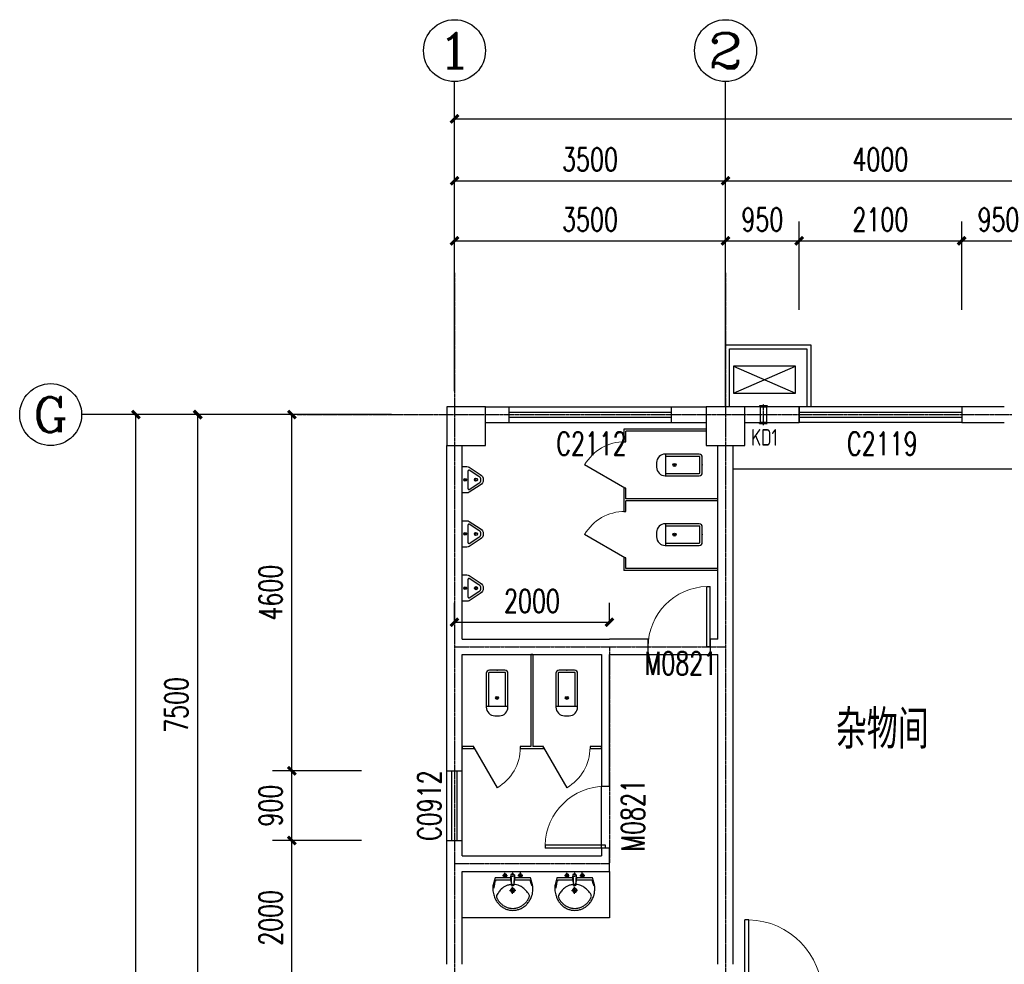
# Model space of a CAD drawing. Header units: inches. Extents: x 224620 to 3435104, y 247406 to 993300.
# Tile 64 of 109: x 270495 to 283210, y 613587 to 625788. Entities that reach past the tile are written whole.
import ezdxf
from ezdxf.enums import TextEntityAlignment as Align

# ---------------------------------------------------------------- set-up
doc = ezdxf.new("R2010")
doc.units = ezdxf.units.IN
doc.header["$MEASUREMENT"] = 0
doc.linetypes.add('CENTER', pattern=[2, 1.25, -0.25, 0.25, -0.25])
doc.linetypes.add('DASH', pattern=[0.35, 0.25, -0.1])
for name, color, linetype in [('AXIS', 3, 'Continuous'), ('AXIS_TEXT', 7, 'Continuous'), ('COLUMN', 9, 'Continuous'), ('DOTE', 1, 'CENTER'), ('LATRINE', 6, 'Continuous'), ('LVTRY', 6, 'Continuous'), ('Mb-text', 7, 'Continuous'), ('PUB_DIM', 3, 'Continuous'), ('PUB_TEXT', 7, 'Continuous'), ('WALL', 2, 'Continuous'), ('WINDOW', 4, 'Continuous'), ('WINDOW_TEXT', 7, 'Continuous'), ('可见线', 3, 'Continuous'), ('建筑轮廓', 2, 'Continuous'), ('空调管', 8, 'Continuous'), ('细线', 135, 'Continuous')]:
    doc.layers.add(name, color=color, linetype=linetype)
doc.styles.add('_HZTXT', font='txt.shx', dxfattribs={"width": 0.8, "bigfont": 'HZTXT.shx'})
doc.styles.add('_TCH_AXIS', font='COMPLEX', dxfattribs={"bigfont": 'GBCBIG'})
doc.styles.add('_TCH_DIM_T3', font='SIMPLEX', dxfattribs={"width": 0.705882, "bigfont": 'GBCBIG'})
doc.styles.add('_TCH_WINDOW', font='SIMPLEX', dxfattribs={"height": 3.5, "bigfont": 'GBCBIG'})
doc.styles.add('COMPLEX', font='COMPLEX')
doc.styles.add('H_HZTXT', font='syszb.shx', dxfattribs={"width": 0.85, "bigfont": 'hztxt.shx'})
doc.dimstyles.new('_TCH_ARCH&&100', dxfattribs={"dimtxt": 297.5, "dimasz": 100, "dimexe": 250, "dimexo": 300, "dimgap": 126.25, "dimtad": 1, "dimdec": 0, "dimzin": 0, "dimdsep": 46, "dimtxsty": '_TCH_DIM_T3', "dimblk": 'ARCHTICK', "dimcen": 0.09, "dimclrt": 7, "dimazin": 2, "dimtfac": 1, "dimtdec": 0, "dimtix": 1, "dimtmove": 2, "dimatfit": 3, "dimfxl": 1, "dimtolj": 1, "dimtzin": 0, "dimarcsym": 0})

# ---------------------------------------------------------------- blocks, each defined once
blk = doc.blocks.new('ADFGSFG')
at = {"layer": '空调管'}
for p, q in [((1422, -102), (622, 248)), ((1422, 248), (622, -102))]:
    blk.add_line(p, q, dxfattribs=at)
blk.add_lwpolyline([(622, 248), (1422, 248), (1422, -102), (622, -102), (622, 248)], dxfattribs=at)
blk = doc.blocks.new('D')
at = {"layer": 'DOTE', "color": 1}
blk.add_line((1550655, -71238), (1550655, -70967), dxfattribs=at)
at = {"layer": '空调管'}
for p, q in [((1550605, -70989), (1550615, -71004)), ((1550705, -70989), (1550605, -70989)), ((1550615, -71204), (1550615, -71004)), ((1550695, -71004), (1550615, -71004)), ((1550705, -70989), (1550695, -71004)), ((1550695, -71204), (1550695, -71004)), ((1550605, -71219), (1550615, -71204)), ((1550695, -71204), (1550615, -71204)), ((1550705, -71219), (1550695, -71204)), ((1550705, -71219), (1550605, -71219))]:
    blk.add_line(p, q, dxfattribs=at)
blk = doc.blocks.new('ATGHFGB')
at = {"layer": '建筑轮廓', "rotation": 179.9999999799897}
blk.add_blockref('D', (1610986, -64151), dxfattribs=at)
at = {"layer": 'Mb-text', "style": 'H_HZTXT', "width": 0.85}
blk.add_text('KD1', height=216, rotation=0, dxfattribs=at).set_placement((60174, 6550))
blk = doc.blocks.new('_ArchTick')
at = {"color": 0, "linetype": 'ByBlock', "const_width": 0.4}
blk.add_lwpolyline([(-0.5, -0.5), (0.5, 0.5)], dxfattribs=at)
blk = doc.blocks.new('*D520')
at = {"layer": 'Defpoints', "color": 0}
for p in [(278110, 618005), (276110, 617687), (278110, 617687)]:
    blk.add_point(p, dxfattribs=at)
at = {"layer": 'PUB_DIM', "color": 0, "lineweight": -2}
for p, q in [((276110, 617987), (276110, 618255)), ((278110, 617987), (278110, 618255)), ((276110, 618005), (278110, 618005))]:
    blk.add_line(p, q, dxfattribs=at)
at = {"layer": 'PUB_DIM', "color": 0, "lineweight": -2, "xscale": 100, "yscale": 100, "zscale": 100, "rotation": 180}
blk.add_blockref('_ArchTick', (276110, 618005), dxfattribs=at)
at = {"layer": 'PUB_DIM', "color": 0, "lineweight": -2, "xscale": 100, "yscale": 100, "zscale": 100}
blk.add_blockref('_ArchTick', (278110, 618005), dxfattribs=at)
at = {"layer": 'PUB_DIM', "color": 7, "insert": (277110, 618280), "char_height": 297.5, "attachment_point": 5, "style": '_TCH_DIM_T3'}
blk.add_mtext('\\A1;2000', dxfattribs=at)
blk = doc.blocks.new('*D774')
at = {"layer": 'AXIS', "color": 0, "lineweight": -2}
for p, q in [((274909, 615187), (273760, 615187)), ((274010, 613187), (274010, 615187)), ((274909, 613187), (273760, 613187))]:
    blk.add_line(p, q, dxfattribs=at)
at = {"layer": 'Defpoints', "color": 0}
for p in [(274010, 615187), (275209, 615187), (275209, 613187)]:
    blk.add_point(p, dxfattribs=at)
at = {"layer": 'AXIS', "color": 0, "lineweight": -2, "xscale": 100, "yscale": 100, "zscale": 100}
for p, rotation in [((274010, 615187), 90), ((274010, 613187), 270)]:
    blk.add_blockref('_ArchTick', p, dxfattribs=dict(at, rotation=rotation))
at = {"layer": 'AXIS', "color": 7, "insert": (273735, 614187), "char_height": 297.5, "attachment_point": 5, "rotation": 90, "style": '_TCH_DIM_T3'}
blk.add_mtext('\\A1;2000', dxfattribs=at)
blk = doc.blocks.new('*D775')
at = {"layer": 'AXIS', "color": 0, "lineweight": -2}
for p, q in [((274909, 616087), (273760, 616087)), ((274010, 615187), (274010, 616087)), ((274909, 615187), (273760, 615187))]:
    blk.add_line(p, q, dxfattribs=at)
at = {"layer": 'Defpoints', "color": 0}
for p in [(274010, 616087), (275209, 616087), (275209, 615187)]:
    blk.add_point(p, dxfattribs=at)
at = {"layer": 'AXIS', "color": 0, "lineweight": -2, "xscale": 100, "yscale": 100, "zscale": 100}
for p, rotation in [((274010, 616087), 90), ((274010, 615187), 270)]:
    blk.add_blockref('_ArchTick', p, dxfattribs=dict(at, rotation=rotation))
at = {"layer": 'AXIS', "color": 7, "insert": (273735, 615637), "char_height": 297.5, "attachment_point": 5, "rotation": 90, "style": '_TCH_DIM_T3'}
blk.add_mtext('\\A1;900', dxfattribs=at)
blk = doc.blocks.new('*D776')
at = {"layer": 'AXIS', "color": 0, "lineweight": -2}
for p, q in [((274909, 620687), (273760, 620687)), ((274010, 616087), (274010, 620687)), ((274909, 616087), (273760, 616087))]:
    blk.add_line(p, q, dxfattribs=at)
at = {"layer": 'Defpoints', "color": 0}
for p in [(274010, 620687), (275209, 620687), (275209, 616087)]:
    blk.add_point(p, dxfattribs=at)
at = {"layer": 'AXIS', "color": 0, "lineweight": -2, "xscale": 100, "yscale": 100, "zscale": 100}
for p, rotation in [((274010, 620687), 90), ((274010, 616087), 270)]:
    blk.add_blockref('_ArchTick', p, dxfattribs=dict(at, rotation=rotation))
at = {"layer": 'AXIS', "color": 7, "insert": (273735, 618387), "char_height": 297.5, "attachment_point": 5, "rotation": 90, "style": '_TCH_DIM_T3'}
blk.add_mtext('\\A1;4600', dxfattribs=at)
blk = doc.blocks.new('*D809')
at = {"layer": 'AXIS', "color": 0, "lineweight": -2}
for p, q in [((276110, 622817), (276110, 623958)), ((279610, 622817), (279610, 623958)), ((276110, 623708), (279610, 623708))]:
    blk.add_line(p, q, dxfattribs=at)
at = {"layer": 'Defpoints', "color": 0}
for p in [(279610, 623708), (276110, 622517), (279610, 622517)]:
    blk.add_point(p, dxfattribs=at)
at = {"layer": 'AXIS', "color": 0, "lineweight": -2, "xscale": 100, "yscale": 100, "zscale": 100, "rotation": 180}
blk.add_blockref('_ArchTick', (276110, 623708), dxfattribs=at)
at = {"layer": 'AXIS', "color": 0, "lineweight": -2, "xscale": 100, "yscale": 100, "zscale": 100}
blk.add_blockref('_ArchTick', (279610, 623708), dxfattribs=at)
at = {"layer": 'AXIS', "color": 7, "insert": (277860, 623983), "char_height": 297.5, "attachment_point": 5, "style": '_TCH_DIM_T3'}
blk.add_mtext('\\A1;3500', dxfattribs=at)
blk = doc.blocks.new('*D810')
at = {"layer": 'AXIS', "color": 0, "lineweight": -2}
for p, q in [((279610, 622817), (279610, 623958)), ((283610, 622817), (283610, 623958)), ((279610, 623708), (283610, 623708))]:
    blk.add_line(p, q, dxfattribs=at)
at = {"layer": 'Defpoints', "color": 0}
for p in [(283610, 623708), (279610, 622517), (283610, 622517)]:
    blk.add_point(p, dxfattribs=at)
at = {"layer": 'AXIS', "color": 0, "lineweight": -2, "xscale": 100, "yscale": 100, "zscale": 100, "rotation": 180}
blk.add_blockref('_ArchTick', (279610, 623708), dxfattribs=at)
at = {"layer": 'AXIS', "color": 0, "lineweight": -2, "xscale": 100, "yscale": 100, "zscale": 100}
blk.add_blockref('_ArchTick', (283610, 623708), dxfattribs=at)
at = {"layer": 'AXIS', "color": 7, "insert": (281610, 623983), "char_height": 297.5, "attachment_point": 5, "style": '_TCH_DIM_T3'}
blk.add_mtext('\\A1;4000', dxfattribs=at)
blk = doc.blocks.new('*D816')
at = {"layer": 'AXIS', "color": 0, "lineweight": -2}
for p, q in [((276110, 622817), (276110, 624758)), ((306110, 622817), (306110, 624758)), ((276110, 624508), (306110, 624508))]:
    blk.add_line(p, q, dxfattribs=at)
at = {"layer": 'Defpoints', "color": 0}
for p in [(306110, 624508), (276110, 622517), (306110, 622517)]:
    blk.add_point(p, dxfattribs=at)
at = {"layer": 'AXIS', "color": 0, "lineweight": -2, "xscale": 100, "yscale": 100, "zscale": 100, "rotation": 180}
blk.add_blockref('_ArchTick', (276110, 624508), dxfattribs=at)
at = {"layer": 'AXIS', "color": 0, "lineweight": -2, "xscale": 100, "yscale": 100, "zscale": 100}
blk.add_blockref('_ArchTick', (306110, 624508), dxfattribs=at)
at = {"layer": 'AXIS', "color": 7, "insert": (291110, 624783), "char_height": 297.5, "attachment_point": 5, "style": '_TCH_DIM_T3'}
blk.add_mtext('\\A1;30000', dxfattribs=at)
blk = doc.blocks.new('*D821')
at = {"layer": 'AXIS', "color": 0, "lineweight": -2}
for p, q in [((274995, 620687), (272545, 620687)), ((272795, 613187), (272795, 620687)), ((274995, 613187), (272545, 613187))]:
    blk.add_line(p, q, dxfattribs=at)
at = {"layer": 'Defpoints', "color": 0}
for p in [(272795, 620687), (275295, 620687), (275295, 613187)]:
    blk.add_point(p, dxfattribs=at)
at = {"layer": 'AXIS', "color": 0, "lineweight": -2, "xscale": 100, "yscale": 100, "zscale": 100}
for p, rotation in [((272795, 620687), 90), ((272795, 613187), 270)]:
    blk.add_blockref('_ArchTick', p, dxfattribs=dict(at, rotation=rotation))
at = {"layer": 'AXIS', "color": 7, "insert": (272520, 616937), "char_height": 297.5, "attachment_point": 5, "rotation": 90, "style": '_TCH_DIM_T3'}
blk.add_mtext('\\A1;7500', dxfattribs=at)
blk = doc.blocks.new('*D822')
at = {"layer": 'AXIS', "color": 0, "lineweight": -2}
for p, q in [((274995, 620687), (271745, 620687)), ((271995, 593487), (271995, 620687)), ((274995, 593487), (271745, 593487))]:
    blk.add_line(p, q, dxfattribs=at)
at = {"layer": 'Defpoints', "color": 0}
for p in [(271995, 620687), (275295, 620687), (275295, 593487)]:
    blk.add_point(p, dxfattribs=at)
at = {"layer": 'AXIS', "color": 0, "lineweight": -2, "xscale": 100, "yscale": 100, "zscale": 100}
for p, rotation in [((271995, 620687), 90), ((271995, 593487), 270)]:
    blk.add_blockref('_ArchTick', p, dxfattribs=dict(at, rotation=rotation))
at = {"layer": 'AXIS', "color": 7, "insert": (271720, 607087), "char_height": 297.5, "attachment_point": 5, "rotation": 90, "style": '_TCH_DIM_T3'}
blk.add_mtext('\\A1;27200', dxfattribs=at)
blk = doc.blocks.new('*D878')
at = {"layer": 'AXIS', "color": 0, "lineweight": -2}
for p, q in [((276110, 622042), (276110, 623182)), ((279610, 622042), (279610, 623182)), ((276110, 622932), (279610, 622932))]:
    blk.add_line(p, q, dxfattribs=at)
at = {"layer": 'Defpoints', "color": 0}
for p in [(279610, 622932), (276110, 621742), (279610, 621742)]:
    blk.add_point(p, dxfattribs=at)
at = {"layer": 'AXIS', "color": 0, "lineweight": -2, "xscale": 100, "yscale": 100, "zscale": 100, "rotation": 180}
blk.add_blockref('_ArchTick', (276110, 622932), dxfattribs=at)
at = {"layer": 'AXIS', "color": 0, "lineweight": -2, "xscale": 100, "yscale": 100, "zscale": 100}
blk.add_blockref('_ArchTick', (279610, 622932), dxfattribs=at)
at = {"layer": 'AXIS', "color": 7, "insert": (277860, 623207), "char_height": 297.5, "attachment_point": 5, "style": '_TCH_DIM_T3'}
blk.add_mtext('\\A1;3500', dxfattribs=at)
blk = doc.blocks.new('*D879')
at = {"layer": 'AXIS', "color": 0, "lineweight": -2}
for p, q in [((279610, 622042), (279610, 623182)), ((280560, 622042), (280560, 623182)), ((279610, 622932), (280560, 622932))]:
    blk.add_line(p, q, dxfattribs=at)
at = {"layer": 'Defpoints', "color": 0}
for p in [(280560, 622932), (279610, 621742), (280560, 621742)]:
    blk.add_point(p, dxfattribs=at)
at = {"layer": 'AXIS', "color": 0, "lineweight": -2, "xscale": 100, "yscale": 100, "zscale": 100, "rotation": 180}
blk.add_blockref('_ArchTick', (279610, 622932), dxfattribs=at)
at = {"layer": 'AXIS', "color": 0, "lineweight": -2, "xscale": 100, "yscale": 100, "zscale": 100}
blk.add_blockref('_ArchTick', (280560, 622932), dxfattribs=at)
at = {"layer": 'AXIS', "color": 7, "insert": (280085, 623207), "char_height": 297.5, "attachment_point": 5, "style": '_TCH_DIM_T3'}
blk.add_mtext('\\A1;950', dxfattribs=at)
blk = doc.blocks.new('*D880')
at = {"layer": 'AXIS', "color": 0, "lineweight": -2}
for p, q in [((280560, 622042), (280560, 623182)), ((282660, 622042), (282660, 623182)), ((280560, 622932), (282660, 622932))]:
    blk.add_line(p, q, dxfattribs=at)
at = {"layer": 'Defpoints', "color": 0}
for p in [(282660, 622932), (280560, 621742), (282660, 621742)]:
    blk.add_point(p, dxfattribs=at)
at = {"layer": 'AXIS', "color": 0, "lineweight": -2, "xscale": 100, "yscale": 100, "zscale": 100, "rotation": 180}
blk.add_blockref('_ArchTick', (280560, 622932), dxfattribs=at)
at = {"layer": 'AXIS', "color": 0, "lineweight": -2, "xscale": 100, "yscale": 100, "zscale": 100}
blk.add_blockref('_ArchTick', (282660, 622932), dxfattribs=at)
at = {"layer": 'AXIS', "color": 7, "insert": (281610, 623207), "char_height": 297.5, "attachment_point": 5, "style": '_TCH_DIM_T3'}
blk.add_mtext('\\A1;2100', dxfattribs=at)
blk = doc.blocks.new('*D881')
at = {"layer": 'AXIS', "color": 0, "lineweight": -2}
for p, q in [((282660, 622042), (282660, 623182)), ((283610, 622042), (283610, 623182)), ((282660, 622932), (283610, 622932))]:
    blk.add_line(p, q, dxfattribs=at)
at = {"layer": 'Defpoints', "color": 0}
for p in [(283610, 622932), (282660, 621742), (283610, 621742)]:
    blk.add_point(p, dxfattribs=at)
at = {"layer": 'AXIS', "color": 0, "lineweight": -2, "xscale": 100, "yscale": 100, "zscale": 100, "rotation": 180}
blk.add_blockref('_ArchTick', (282660, 622932), dxfattribs=at)
at = {"layer": 'AXIS', "color": 0, "lineweight": -2, "xscale": 100, "yscale": 100, "zscale": 100}
blk.add_blockref('_ArchTick', (283610, 622932), dxfattribs=at)
at = {"layer": 'AXIS', "color": 7, "insert": (283135, 623207), "char_height": 297.5, "attachment_point": 5, "style": '_TCH_DIM_T3'}
blk.add_mtext('\\A1;950', dxfattribs=at)
blk = doc.blocks.new('_FZHK')
blk.add_lwpolyline([(-0.5, -0.5), (0.5, -0.5), (0.5, 0.5), (-0.5, 0.5)], close=True)
blk = doc.blocks.new('$TCHSYS$WIN2D')
for p, q in [((-0.5, 0.5), (0.5, 0.5)), ((-0.5, 0.5), (-0.5, -0.5)), ((0.5, 0.5), (0.5, -0.5)), ((0.5, 0.1667), (-0.5, 0.1667)), ((0.5, -0.1667), (-0.5, -0.1667)), ((-0.5, -0.5), (0.5, -0.5))]:
    blk.add_line(p, q)
blk = doc.blocks.new('$DorLib2D$00000001')
for p, q in [((0.45, 0.975), (0.5, 0.975)), ((0.45, 0), (0.45, 0.975)), ((0.5, 0), (0.5, 0.975)), ((0.5, 0), (0.45, 0))]:
    blk.add_line(p, q)
at = {"lineweight": 13}
blk.add_arc((0.475, 0), 0.975, 91.4693, 180, dxfattribs=at)
blk = doc.blocks.new('_AXISO')
blk.add_circle((0, 0), 0.5)
at = {"layer": 'AXIS_TEXT', "style": 'COMPLEX', "width": 1.041667}
blk.add_attdef('A', text='', height=0.56, dxfattribs=at).set_placement((-0.25, -0.28), (0.25, -0.28), align=Align.FIT)
blk = doc.blocks.new('$lvtry$00000200')
at = {"color": 0}
for p, q in [((-110, -40, 0), (-110, -470, 0)), ((100, -30, 0), (-100, -30, 0)), ((110, -470, 0), (110, -40, 0))]:
    blk.add_line(p, q, dxfattribs=at)
at = {"color": 0, "elevation": 0}
blk.add_lwpolyline([(100, 0), (-100, 0, 0.414214), (-140, -40), (-140, -480, 0.414214), (-30, -590), (30, -590, 0.414214), (140, -480), (140, -40, 0.414214)], format="xyb", close=True, dxfattribs=at)
blk.add_lwpolyline([(140, -470), (-140, -470)], dxfattribs=at)
at = {"color": 0}
blk.add_circle((0, -359, 0), 20, dxfattribs=at)
for centre, start, end in [((-100, -40, 0), 90, 180), ((100, -40, 0), 0, 90)]:
    blk.add_arc(centre, 10, start, end, dxfattribs=at)
for p in [(0, 0), (0, -359, 0)]:
    blk.add_point(p, dxfattribs=at)
blk = doc.blocks.new('$TCHSYS$APDOOR2D')
blk.add_line((0.5, 0), (0, 0.866))
at = {"lineweight": 13}
blk.add_arc((0.5, 0), 1, 120, 180, dxfattribs=at)
blk = doc.blocks.new('$lvtry$00000219')
at = {"color": 0}
for p, q in [((-124, -91, 0), (-43, -216, 0)), ((-116, -76, 0), (116, -76, 0)), ((43, -216, 0), (124, -91, 0))]:
    blk.add_line(p, q, dxfattribs=at)
at = {"color": 0, "elevation": 0}
blk.add_lwpolyline([(69, -231, -0.57735), (-69, -231), (-162, -88, -0.145378), (-170, -61), (-170, 0), (170, 0), (170, -61, -0.145378), (162, -88)], format="xyb", close=True, dxfattribs=at)
at = {"color": 0}
for centre, radius in [((0, -38, 0), 17.7), ((0, -177, 0), 20)]:
    blk.add_circle(centre, radius, dxfattribs=at)
for centre, radius, start, end in [((-116, -86, 0), 10, 90, 213.0863), ((116, -86, 0), 10, 326.9137, 90), ((0, -191, 0), 50, 210, 330)]:
    blk.add_arc(centre, radius, start, end, dxfattribs=at)
for p in [(0, -38, 0), (0, -177, 0)]:
    blk.add_point(p, dxfattribs=at)
blk = doc.blocks.new('$lvtry$00000192')
for p, q in [((-108, -66, 0), (-109, 3, 0)), ((111, -66, 0), (110, 4, 0)), ((-256, -140, 0), (-246, -114, 0)), ((-236, -86, 0), (-246, -114, 0)), ((-234, -86, 0), (-26, -86, 0)), ((-143, -32, 0), (-74, -31, 0)), ((-29, -62, 0), (-28, -68, 0)), ((-28, -68, 0), (-17, -160, 0)), ((-23, -21, 0), (-17, -160, 0)), ((-22, -40, 0), (1, -40, 0)), ((23, -40, 0), (1, -40, 0)), ((25, -22, 0), (15, -161, 0)), ((30, -62, 0), (15, -161, 0)), ((26, -86, 0), (244, -86, 0)), ((76, -31, 0), (145, -31, 0)), ((244, -86, 0), (272, -164, 0)), ((244, -86, 0), (264, -140, 0)), ((-256, -140, 0), (-264, -185, 0)), ((-264, -185, 0), (-264, -190, 0)), ((-42, -220, 0), (44, -219, 0)), ((-17, -151, 0), (-1, -151, 0)), ((-17, -160, 0), (-1, -160, 0)), ((16, -151, 0), (-1, -151, 0)), ((15, -161, 0), (-1, -160, 0)), ((1, -263, 0), (0, -177, 0))]:
    blk.add_line(p, q)
at = {"elevation": 0}
blk.add_lwpolyline([(-29, -62), (-249, -62), (-276, -148, 0.044851), (-281, -206, 0.06689), (-276, -244, 0.023023), (-257, -305, 0.044853), (-243, -334, 0.043799), (-214, -374, 0.044001), (-179, -408, 0.042834), (-139, -435, 0.043018), (-94, -456, 0.042273), (-46, -468, 0.042347), (3, -472, 0.04234), (52, -468, 0.042268), (100, -456, 0.043003), (145, -436, 0.042821), (186, -409, 0.043985), (221, -375, 0.043782), (250, -335, 0.044843), (274, -286, 0.059205), (284, -246, 0.030672), (287, -189, 0.04375), (284, -150), (284, -150), (284, -148), (256, -62), (30, -62), (30, -59), (25, -22), (1, -21), (-23, -21), (-29, -58)], format="xyb", close=True, dxfattribs=at)
for centre, radius in [((-108, -32, 0), 23.8), ((-108, -32, 0), 14.2), ((110, -31, 0), 23.8), ((110, -31, 0), 14.2), ((1, -220, 0), 28.5), ((1, -220, 0), 19)]:
    blk.add_circle(centre, radius)
for centre, radius, start, end in [((0, -10, 0), 6.83, 79.8328, 278.7823), ((2, -10, 0), 6.83, 259.8328, 98.7823), ((7, -422, 0), 271, 137.4608, 149.5466), ((186, -586, 0), 514, 131.4907, 137.4608), ((-23, -350, 0), 199, 122.0285, 131.4907), ((-5, -378, 0), 232, 111.757, 122.0285), ((8, -413, 0), 269, 102.1867, 111.757), ((-38, -199, 0), 51, 92.3066, 102.1867), ((-31, -377, 0), 229, 87.3151, 92.3066), ((42, -362, 0), 216, 92.3066, 95.9177), ((35, -183, 0), 37.4, 84.4115, 92.3066), ((19, -341, 0), 196, 72.8891, 84.4115), ((-5, -420, 0), 279, 63.1741, 72.8891), ((42, -328, 0), 175, 53.2408, 63.1741), ((-199, -650, 0), 577, 47.667, 53.2408), ((6, -425, 0), 273, 33.1938, 47.667), ((-208, -295, 0), 22, 149.5466, 185.8883), ((-197, -294, 0), 33.4, 185.8883, 200.4186), ((-121, -266, 0), 114, 200.4186, 208.9861), ((-48, -226, 0), 198, 208.9861, 220.7228), ((9, -177, 0), 272, 220.7228, 230.792), ((6, -186, 0), 261, 308.8916, 318.9572), ((31, -208, 0), 228, 318.9572, 329.6928), ((131, -266, 0), 112, 329.6928, 339.2553), ((211, -291, 0), 27.9, 352.9103, 33.1938), ((189, -288, 0), 49.9, 339.2553, 352.9103), ((2, -185, 0), 262, 230.792, 240.6116), ((2, -186, 0), 261, 240.6116, 250.459), ((4, -179, 0), 268, 250.459, 260.1468), ((4, -180, 0), 267, 260.1468, 269.8461), ((4, -180, 0), 267, 269.8461, 279.544), ((4, -179, 0), 268, 279.544, 289.2308), ((6, -186, 0), 261, 289.2308, 299.0751), ((5, -185, 0), 262, 299.0751, 308.8916)]:
    blk.add_arc(centre, radius, start, end)
for p in [(1, -40, 0), (1, -220, 0)]:
    blk.add_point(p)

msp = doc.modelspace()

# ---------------------------------------------------------------- linework, layer by layer
at = {"layer": 'AXIS'}
for p, q in [((276110.4, 620988), (276110.4, 624988)), ((279610.4, 620988), (279610.4, 624988)), ((275295.4, 620686.9), (271295.4, 620686.9))]:
    msp.add_line(p, q, dxfattribs=at)
at = {"layer": 'DOTE'}
for p, q in [((276110.4, 622517.3), (276110.4, 591317.3)), ((279610.4, 622517.3), (279610.4, 591317.3)), ((274077.8, 620686.9), (307911.4, 620686.9)), ((276110.4, 617686.9), (279610.4, 617686.9)), ((278110.4, 617686.9), (278110.4, 614886.9)), ((276110.4, 614886.9), (278110.4, 614886.9))]:
    msp.add_line(p, q, dxfattribs=at)
at = {"layer": 'LATRINE'}
for p, q in [((279360.4, 620499.4), (278297.9, 620499.4)), ((278297.9, 620499.4), (278297.9, 620336.9)), ((279360.4, 620474.4), (278322.9, 620474.4)), ((278322.9, 620336.9), (278322.9, 620474.4)), ((278297.9, 620336.9), (278322.9, 620336.9)), ((278322.9, 619736.9), (278297.9, 619736.9)), ((278297.9, 619736.9), (278297.9, 619586.9)), ((278322.9, 619599.4), (278322.9, 619736.9)), ((278297.9, 619586.9), (278297.9, 619436.9)), ((279510.4, 619599.4), (278322.9, 619599.4)), ((279510.4, 619574.4), (278322.9, 619574.4)), ((278322.9, 619436.9), (278322.9, 619574.4)), ((279510.4, 619574.4), (279510.4, 619599.4)), ((278297.9, 619436.9), (278322.9, 619436.9)), ((278322.9, 618836.9), (278297.9, 618836.9)), ((278297.9, 618836.9), (278297.9, 618674.4)), ((278322.9, 618699.4), (278322.9, 618836.9)), ((279510.4, 618674.4), (278297.9, 618674.4)), ((279510.4, 618699.4), (278322.9, 618699.4)), ((279510.4, 618674.4), (279510.4, 618699.4)), ((277097.9, 617586.9), (277097.9, 616399.4)), ((277122.9, 617586.9), (277097.9, 617586.9)), ((277122.9, 617586.9), (277122.9, 616399.4)), ((276360.4, 616399.4), (276210.4, 616399.4)), ((276210.4, 616399.4), (276210.4, 616374.4)), ((276210.4, 616374.4), (276360.4, 616374.4)), ((276360.4, 616374.4), (276360.4, 616399.4)), ((277097.9, 616399.4), (276960.4, 616399.4)), ((276960.4, 616399.4), (276960.4, 616374.4)), ((276960.4, 616374.4), (277110.4, 616374.4)), ((277110.4, 616374.4), (277260.4, 616374.4)), ((277260.4, 616399.4), (277122.9, 616399.4)), ((277260.4, 616374.4), (277260.4, 616399.4)), ((278010.4, 616399.4), (277860.4, 616399.4)), ((277860.4, 616399.4), (277860.4, 616374.4)), ((277860.4, 616374.4), (278010.4, 616374.4)), ((278010.4, 616374.4), (278010.4, 616399.4))]:
    msp.add_line(p, q, dxfattribs=at)
at = {"layer": 'LVTRY'}
msp.add_lwpolyline([(276210.4, 614786.9), (278110.4, 614786.9), (278110.4, 614186.9), (276210.4, 614186.9)], close=True, dxfattribs=at)
at = {"layer": 'WALL'}
for p, q in [((276510.4, 620786.9), (279360.4, 620786.9)), ((280560.4, 620786.9), (279860.4, 620786.9)), ((280560.4, 620586.9), (280560.4, 620786.9)), ((283210.4, 620786.9), (282660.4, 620786.9)), ((282660.4, 620786.9), (282660.4, 620586.9)), ((276510.4, 620586.9), (279360.4, 620586.9)), ((279860.4, 620586.9), (280560.4, 620586.9)), ((282660.4, 620586.9), (283210.4, 620586.9)), ((276010.4, 617686.9), (276010.4, 620286.9)), ((276210.4, 617786.9), (276210.4, 620286.9)), ((279510.4, 617786.9), (279510.4, 620286.9)), ((279710.4, 617686.9), (279710.4, 620286.9)), ((276210.4, 617786.9), (278110.4, 617786.9)), ((278610.4, 617786.9), (278110.4, 617786.9)), ((278610.4, 617586.9), (278610.4, 617786.9)), ((279510.4, 617786.9), (279410.4, 617786.9)), ((279410.4, 617786.9), (279410.4, 617586.9)), ((276010.4, 614886.9), (276010.4, 617686.9)), ((276210.4, 617586.9), (278010.4, 617586.9)), ((276210.4, 614986.9), (276210.4, 617586.9)), ((278010.4, 617586.9), (278010.4, 615886.9)), ((278110.4, 617586.9), (278610.4, 617586.9)), ((278110.4, 615886.9), (278110.4, 617586.9)), ((279410.4, 617586.9), (279510.4, 617586.9)), ((279510.4, 613586.9), (279510.4, 617586.9)), ((279710.4, 613586.9), (279710.4, 617686.9)), ((278010.4, 615886.9), (278110.4, 615886.9)), ((278110.4, 615086.9), (278010.4, 615086.9)), ((278010.4, 615086.9), (278010.4, 614986.9)), ((278110.4, 614786.9), (278110.4, 615086.9)), ((276210.4, 614986.9), (278010.4, 614986.9)), ((276010.4, 613586.9), (276010.4, 614886.9)), ((276210.4, 613586.9), (276210.4, 614786.9)), ((276210.4, 614786.9), (278110.4, 614786.9))]:
    msp.add_line(p, q, dxfattribs=at)
at = {"layer": 'WINDOW', "linetype": 'DASH'}
for p, q in [((276810.4, 620786.9, 900), (276810.4, 620586.9, 900)), ((278910.4, 620786.9, 900), (278910.4, 620586.9, 900)), ((276810.4, 620720.2, 900), (278910.4, 620720.2, 900)), ((276810.4, 620653.5, 900), (278910.4, 620653.5, 900)), ((276010.4, 616086.9, 900), (276210.4, 616086.9, 900)), ((276077, 615186.9, 900), (276077, 616086.9, 900)), ((276143.7, 615186.9, 900), (276143.7, 616086.9, 900)), ((276010.4, 615186.9, 900), (276210.4, 615186.9, 900))]:
    msp.add_line(p, q, dxfattribs=at)
at = {"layer": 'WINDOW'}
for p, q in [((278610.4, 617586.9), (279410.4, 617586.9)), ((278010.4, 615086.9), (278010.4, 615886.9))]:
    msp.add_line(p, q, dxfattribs=at)
at = {"layer": '可见线'}
for points in [[(279610.4, 620786.9), (279610.4, 621586.9), (280010.4, 621586.9), (280510.4, 621586.9), (280710.4, 621586.9), (280710.4, 620786.9)], [(279660.4, 620786.9), (279660.4, 621536.9), (280010.4, 621536.9), (280510.4, 621536.9), (280660.4, 621536.9), (280660.4, 620786.9)]]:
    msp.add_lwpolyline(points, dxfattribs=at)
at = {"layer": '细线'}
msp.add_line((279710.4, 619986.9), (283510.4, 619986.9), dxfattribs=at)

# ---------------------------------------------------------------- block references
at = {"layer": 'AXIS'}
ref = msp.add_blockref('_AXISO', (276110.4, 625388), dxfattribs=dict(at, xscale=800, yscale=800, zscale=800))
ref.add_attrib('A', '1', dxfattribs={"layer": 'AXIS_TEXT', "height": 452.5, "style": '_TCH_AXIS', "width": 4.2}).set_placement((275884.1, 625161.7), (276336.6, 625161.7), align=Align.FIT)
ref = msp.add_blockref('_AXISO', (279610.4, 625388), dxfattribs=dict(at, xscale=800, yscale=800, zscale=800))
ref.add_attrib('A', '2', dxfattribs={"layer": 'AXIS_TEXT', "height": 452.5, "style": '_TCH_AXIS', "width": 1.5}).set_placement((279384.1, 625161.7), (279836.6, 625161.7), align=Align.FIT)
ref = msp.add_blockref('_AXISO', (270895.4, 620686.9), dxfattribs=dict(at, xscale=800, yscale=800, zscale=800))
ref.add_attrib('A', 'G', dxfattribs={"layer": 'AXIS_TEXT', "height": 452.5, "style": '_TCH_AXIS', "width": 1.4}).set_placement((270669.1, 620460.6), (271121.6, 620460.6), align=Align.FIT)
at = {"layer": 'COLUMN', "xscale": 500, "yscale": 500, "zscale": 500}
for p in [(276260.4, 620536.9), (279610.4, 620536.9)]:
    msp.add_blockref('_FZHK', p, dxfattribs=at)
at = {"layer": 'LATRINE', "xscale": 600, "zscale": 25}
for p, yscale, rotation in [((278310.4, 620036.9), -600, 270), ((278310.4, 619136.9), -600, 270), ((276660.4, 616386.9), 600, 180), ((277560.4, 616386.9), 600, 180)]:
    msp.add_blockref('$TCHSYS$APDOOR2D', p, dxfattribs=dict(at, yscale=yscale, rotation=rotation))
at = {"layer": 'LVTRY'}
for name, p, rotation in [('$lvtry$00000200', (279310.4, 620036.9), 270), ('$lvtry$00000219', (276210.4, 619845.8), 90), ('$lvtry$00000219', (276210.4, 619145.8), 90), ('$lvtry$00000200', (279310.4, 619136.9), 270), ('$lvtry$00000219', (276210.4, 618445.8), 90)]:
    msp.add_blockref(name, p, dxfattribs=dict(at, rotation=rotation))
for p in [(276660.4, 617386.9), (277560.4, 617386.9)]:
    msp.add_blockref('$lvtry$00000200', p, dxfattribs=at)
at = {"layer": 'LVTRY', "xscale": 0.9107142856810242, "yscale": 1.023255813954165}
for p in [(276860.4, 614766.9), (277660.4, 614766.9)]:
    msp.add_blockref('$lvtry$00000192', p, dxfattribs=at)
at = {"layer": 'WALL', "xscale": -1}
msp.add_blockref('ADFGSFG', (281134.2, 621066.5), dxfattribs=at)
at = {"layer": 'WALL'}
msp.add_blockref('ATGHFGB', (219767.2, 613734.7), dxfattribs=at)
at = {"layer": 'WINDOW'}
ref = msp.add_blockref('$TCHSYS$WIN2D', (281610.4, 620686.9), dxfattribs=dict(at, xscale=-2100, yscale=200, zscale=-2100))
ref.add_attrib('A', 'C2119', (281180.4, 620163.1), dxfattribs={"layer": 'WINDOW_TEXT', "height": 297.5, "style": '_TCH_WINDOW', "width": 0.705882})
ref = msp.add_blockref('$DorLib2D$00000001', (279010.4, 617686.9), dxfattribs=dict(at, xscale=800, yscale=800, zscale=800))
ref.add_attrib('A', 'M0821', (278565.4, 617325.1), dxfattribs={"layer": 'WINDOW_TEXT', "height": 297.5, "style": '_TCH_WINDOW', "width": 0.705882})
ref = msp.add_blockref('$DorLib2D$00000001', (278060.4, 615486.9), dxfattribs=dict(at, xscale=-800, yscale=800, zscale=-800, rotation=90))
ref.add_attrib('A', 'M0821', (278563.9, 615041.9), dxfattribs={"layer": 'WINDOW_TEXT', "height": 297.5, "rotation": 90, "style": '_TCH_WINDOW', "width": 0.705882})
ref = msp.add_blockref('$DorLib2D$00000001', (280360.4, 613186.9), dxfattribs=dict(at, xscale=-1000, yscale=1000, zscale=-1000))
ref.add_attrib('A', 'M1021', (279935.4, 612567.7), dxfattribs={"layer": 'WINDOW_TEXT', "height": 297.5, "style": '_TCH_WINDOW', "width": 0.705882})

# ---------------------------------------------------------------- texts
at = {"layer": 'PUB_TEXT', "style": '_HZTXT', "width": 0.8}
msp.add_text('杂物间', height=500, dxfattribs=at).set_placement((281034.8, 616370.5))
at = {"layer": 'WINDOW_TEXT', "style": '_TCH_WINDOW', "width": 0.705882}
msp.add_text('C2112', height=297.5, dxfattribs=at).set_placement((277425.4, 620163.1))
msp.add_text('C0912', height=297.5, rotation=90, dxfattribs=at).set_placement((275935, 615181.9))

# ---------------------------------------------------------------- dimensions: what is measured, and where the dimension line sits
at = {"layer": 'AXIS'}
for p1, p2, distance, picture, middle in [((276110.4, 622517.3), (306110.4, 622517.3), 1990.6, '*D816', (291110.4, 624782.9)), ((276110.4, 622517.3), (279610.4, 622517.3), 1190.6, '*D809', (277860.4, 623982.9)), ((279610.4, 622517.3), (283610.4, 622517.3), 1190.6, '*D810', (281610.4, 623982.9)), ((276110.4, 621741.6), (279610.4, 621741.6), 1190.6, '*D878', (277860.4, 623207.2)), ((279610.4, 621741.6), (280560.4, 621741.6), 1190.6, '*D879', (280085.4, 623207.2)), ((280560.4, 621741.6), (282660.4, 621741.6), 1190.6, '*D880', (281610.4, 623207.2)), ((282660.4, 621741.6), (283610.4, 621741.6), 1190.6, '*D881', (283135.4, 623207.2)), ((275295.4, 593486.9), (275295.4, 620686.9), 3300, '*D822', (271720.4, 607086.9)), ((275295.4, 613186.9), (275295.4, 620686.9), 2500, '*D821', (272520.4, 616936.9)), ((275209.3, 616086.9), (275209.3, 620686.9), 1199.3, '*D776', (273735, 618386.9)), ((275209.3, 615186.9), (275209.3, 616086.9), 1199.3, '*D775', (273735, 615636.9)), ((275209.3, 613186.9), (275209.3, 615186.9), 1199.3, '*D774', (273735, 614186.9))]:
    dim = msp.add_aligned_dim(p1=p1, p2=p2, distance=distance, dimstyle='_TCH_ARCH&&100', dxfattribs=at)
    dim.commit()
    dim.dimension.update_dxf_attribs({"geometry": picture, "text_midpoint": middle})
at = {"layer": 'PUB_DIM'}
dim = msp.add_aligned_dim(p1=(276110.4, 617686.9), p2=(278110.4, 617686.9), distance=318.5, dimstyle='_TCH_ARCH&&100', dxfattribs=at)
dim.commit()
dim.dimension.update_dxf_attribs({"geometry": '*D520', "text_midpoint": (277110.4, 618280.4)})

doc.saveas('drawing.dxf')
